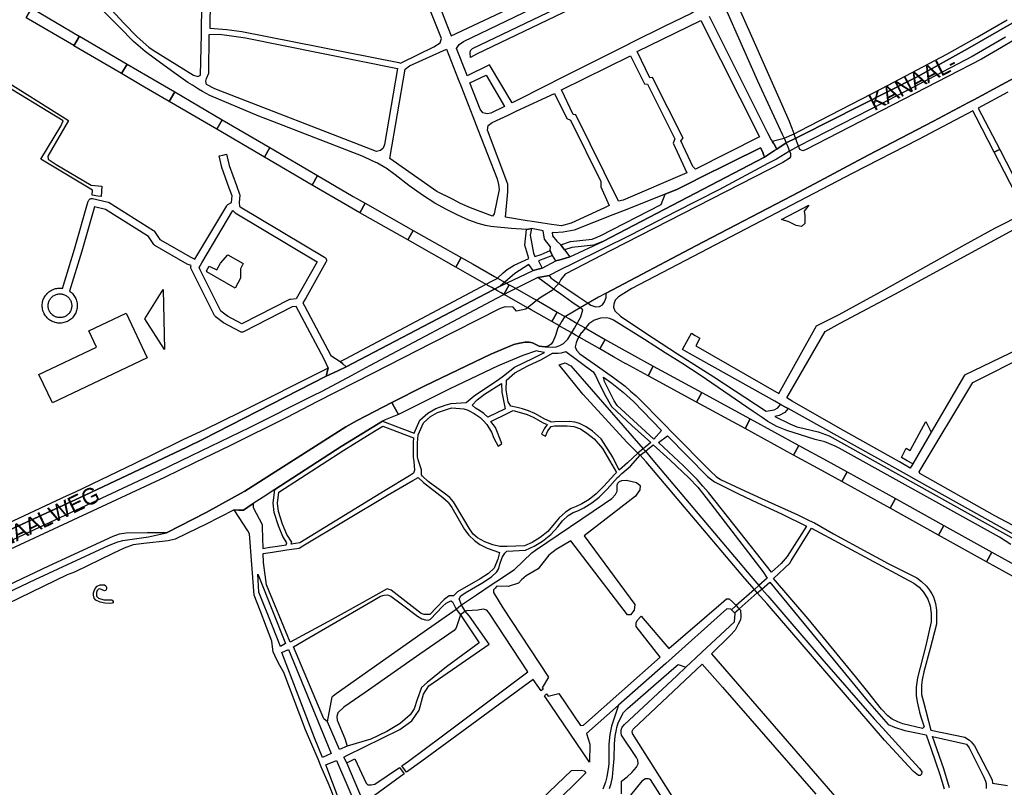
# Model space of a CAD drawing. Header units: metres. Extents: x 89872 to 99175, y 455036 to 468911.
# Tile 58 of 196: x 93734 to 94626, y 461761 to 462456. Entities that reach past the tile are written whole.
import ezdxf
from ezdxf.enums import TextEntityAlignment as Align

# ---------------------------------------------------------------- set-up
doc = ezdxf.new("R2010")
doc.units = ezdxf.units.M
for name, color, linetype in [('Spoorbaandeel', 10, 'Continuous'), ('Straatnamen doorgaand', 7, 'Continuous'), ('Wegdeel doorgaand', 1, 'Continuous')]:
    doc.layers.add(name, color=color, linetype=linetype)
doc.layers.add('Waterdeel', color=7, linetype='Continuous', true_color=0x00aaff)
doc.layers.add('Wegdeel', color=7, linetype='Continuous', true_color=0x9a9a9a)

msp = doc.modelspace()

# ---------------------------------------------------------------- linework, layer by layer
at = {"layer": 'Spoorbaandeel', "color": 7, "lineweight": -3}
for points in [[(93787.84, 462441.32), (93787.99, 462441.23), (93782.94, 462432.6), (93782.79, 462432.69), (93739.79, 462457.85), (93744.84, 462466.48)], [(93849.92, 462405.03), (93874.32, 462390.76), (93869.27, 462382.13), (93844.87, 462396.39), (93826.11, 462407.36), (93831.15, 462416)], [(93960.65, 462340.29), (93955.6, 462331.66), (93912.44, 462356.89), (93917.48, 462365.53)], [(94036.17, 462296.14), (94047.01, 462290.01), (94042.08, 462281.31), (94031.21, 462287.46), (94031.15, 462287.49), (93998.77, 462306.43), (94003.81, 462315.06)], [(94134.03, 462240.74), (94129.1, 462232.03), (94085.59, 462256.67), (94090.52, 462265.37)], [(94180.52, 462214.41), (94199.01, 462203.94), (94200.66, 462203), (94200.67, 462203), (94202.36, 462202.03), (94221.02, 462191.4), (94216.08, 462182.71), (94197.42, 462193.34), (94195.73, 462194.3), (94194.08, 462195.24), (94175.59, 462205.71), (94172.61, 462207.4), (94177.53, 462216.1)], [(94276.89, 462159.59), (94288.16, 462153.17), (94308.05, 462142.36), (94303.28, 462133.57), (94283.34, 462144.41), (94283.25, 462144.46), (94271.94, 462150.9), (94259.52, 462157.97), (94264.47, 462166.66)], [(94395.91, 462094.6), (94391.14, 462085.82), (94347.21, 462109.69), (94351.98, 462118.48)], [(94465.63, 462056.7), (94465.67, 462056.68), (94483.73, 462046.68), (94478.88, 462037.93), (94460.84, 462047.93), (94435.07, 462061.94), (94439.84, 462070.72)], [(94571.19, 461998.2), (94566.35, 461989.46), (94522.61, 462013.69), (94527.46, 462022.44)], [(94658.66, 461949.73), (94653.81, 461940.99), (94610.08, 461965.22), (94614.93, 461973.97)]]:
    msp.add_lwpolyline(points, close=True, dxfattribs=at)
at = {"layer": 'Spoorbaandeel', "color": 255, "lineweight": -3}
for points in [[(93831.15, 462416), (93826.11, 462407.36), (93782.94, 462432.6), (93787.99, 462441.23)], [(93917.48, 462365.53), (93912.44, 462356.89), (93869.27, 462382.13), (93874.32, 462390.76)], [(94003.81, 462315.06), (93998.77, 462306.43), (93955.6, 462331.66), (93960.65, 462340.29)], [(94090.52, 462265.37), (94085.59, 462256.67), (94042.08, 462281.31), (94047.01, 462290.01)], [(94144.72, 462234.68), (94164.16, 462223.68), (94166.71, 462222.23), (94171.82, 462219.34), (94175.14, 462217.46), (94177.53, 462216.1), (94172.61, 462207.4), (94170.21, 462208.76), (94166.89, 462210.64), (94161.78, 462213.53), (94159.23, 462214.97), (94139.79, 462225.98), (94129.1, 462232.03), (94134.03, 462240.74)], [(94225.71, 462188.74), (94227.66, 462187.63), (94231.94, 462185.19), (94239.03, 462181.15), (94242.36, 462179.25), (94245.68, 462177.36), (94264.47, 462166.66), (94259.52, 462157.97), (94240.73, 462168.67), (94237.41, 462170.57), (94234.08, 462172.46), (94226.99, 462176.5), (94222.71, 462178.93), (94220.76, 462180.05), (94216.08, 462182.71), (94221.02, 462191.4)], [(94351.98, 462118.48), (94347.21, 462109.69), (94303.28, 462133.57), (94308.05, 462142.36)], [(94439.84, 462070.72), (94435.07, 462061.94), (94391.14, 462085.82), (94395.91, 462094.6)], [(94527.46, 462022.44), (94522.61, 462013.69), (94478.88, 462037.93), (94483.73, 462046.68)], [(94614.93, 461973.97), (94610.08, 461965.22), (94566.35, 461989.46), (94571.19, 461998.2)]]:
    msp.add_lwpolyline(points, close=True, dxfattribs=at)
at = {"layer": 'Waterdeel', "lineweight": -3}
for p, q in [((94144.25, 462430.11), (94219.26, 462466.08)), ((94240.42, 462469.34), (94147.83, 462425.07)), ((94141.97, 462426.04), (94142.29, 462428.32)), ((94142.29, 462428.32), (94144.25, 462430.11)), ((94142.46, 462421.81), (94141.97, 462426.04)), ((94147.83, 462425.07), (94142.46, 462421.81)), ((94424.05, 462275.13), (94449.01, 462288.29)), ((94449.01, 462288.29), (94444.89, 462282.8)), ((94430.88, 462273.14), (94424.05, 462275.13)), ((94444.89, 462282.8), (94445.37, 462278.7)), ((94445.37, 462278.7), (94445.37, 462271.69)), ((94437.4, 462269.75), (94430.88, 462273.14)), ((94442.47, 462268.79), (94437.4, 462269.75)), ((94445.37, 462271.69), (94442.47, 462268.79)), ((93915.84, 462235.67), (93922.34, 462243.35)), ((93922.34, 462243.35), (93936.23, 462235.37)), ((93902.99, 462228.71), (93905.5, 462233.01)), ((93905.5, 462233.01), (93912.63, 462229.54)), ((93912.63, 462229.54), (93915.84, 462235.67)), ((93936.23, 462235.37), (93933.86, 462230.65)), ((93933.86, 462230.65), (93933.93, 462222.09)), ((93903.41, 462227.71), (93902.99, 462228.71)), ((93929.13, 462212.92), (93903.41, 462227.71)), ((93933.93, 462222.09), (93929.13, 462212.92)), ((93847.19, 462185.4), (93863.74, 462211.82)), ((93863.74, 462211.82), (93864.96, 462157.57)), ((93864.96, 462157.57), (93847.19, 462185.4)), ((94222.72, 462143.7), (94228.18, 462145.39)), ((94244.07, 462117.03), (94222.72, 462143.7)), ((94228.18, 462145.39), (94233.26, 462142.78)), ((94233.26, 462142.78), (94298.84, 462067.58)), ((94284.45, 462073.17), (94244.07, 462117.03)), ((94540.86, 462065.93), (94555.08, 462092.23)), ((94555.08, 462092.23), (94559.87, 462082.57)), ((94559.87, 462082.57), (94543.23, 462054.08)), ((94294.13, 462063.67), (94284.45, 462073.17)), ((94295.2, 462062.56), (94294.13, 462063.67)), ((94296.05, 462061.68), (94295.2, 462062.56)), ((94301.45, 462055.84), (94296.05, 462061.68)), ((94298.84, 462067.58), (94299.83, 462066.65)), ((94299.83, 462066.65), (94300.95, 462065.59)), ((94300.95, 462065.59), (94307.59, 462057.21)), ((94532.94, 462059.61), (94537.04, 462068.06)), ((94537.04, 462068.06), (94540.86, 462065.93)), ((94390.88, 461950.07), (94301.45, 462055.84)), ((94307.59, 462057.21), (94396.37, 461952.15)), ((94538.14, 462056.61), (94532.94, 462059.61)), ((94543.23, 462054.08), (94538.14, 462056.61)), ((94275.24, 462034.71), (94275.75, 462036.59)), ((94275.24, 462029.23), (94275.24, 462034.71)), ((94275.75, 462036.59), (94277.29, 462037.97)), ((94277.29, 462037.97), (94279.52, 462038.99)), ((94279.52, 462038.99), (94283.63, 462039.16)), ((94283.63, 462039.16), (94292.87, 462036.94)), ((94292.87, 462036.94), (94296.13, 462034.37)), ((94296.13, 462034.37), (94295.96, 462030.43)), ((94292.02, 462024.78), (94245.33, 461988.71)), ((94270.44, 462022.55), (94273.7, 462026.15)), ((94273.7, 462026.15), (94275.24, 462029.23)), ((94295.96, 462030.43), (94292.02, 462024.78)), ((94201.18, 461975.88), (94263.77, 462017.93)), ((94263.77, 462017.93), (94270.44, 462022.55)), ((94233.37, 461984.27), (94220.1, 461976.31)), ((94284.5, 461917.37), (94233.37, 461984.27)), ((94245.33, 461988.71), (94291.43, 461926.53)), ((94182.35, 461958.41), (94197.93, 461973.31)), ((94197.93, 461973.31), (94201.18, 461975.88)), ((94213.25, 461971.34), (94203.68, 461958.98)), ((94220.1, 461976.31), (94213.25, 461971.34)), ((94165.37, 461947.06), (94182.35, 461958.41)), ((94203.68, 461958.98), (94192.73, 461952.43)), ((93803.95, 461943.25), (93806.7, 461944.45)), ((93806.7, 461944.45), (93810.66, 461944.39)), ((93810.66, 461944.39), (93811.98, 461943.37)), ((94147.68, 461935.37), (94162.15, 461944.93)), ((94162.15, 461944.93), (94165.37, 461947.06)), ((94185.92, 461946), (94176.36, 461942.92)), ((94188.62, 461948.84), (94185.92, 461946)), ((94192.73, 461952.43), (94188.62, 461948.84)), ((94399.62, 461940.13), (94390.88, 461950.07)), ((94396.37, 461952.15), (94403.64, 461943.68)), ((93800.83, 461937.07), (93801.25, 461939.05)), ((93800.83, 461934.91), (93800.83, 461937.07)), ((93801.25, 461939.05), (93802.27, 461941.09)), ((93802.27, 461941.09), (93803.95, 461943.25)), ((93803.59, 461937.43), (93803.46, 461935.27)), ((93804.07, 461939.41), (93803.59, 461937.43)), ((93805.32, 461940.55), (93804.07, 461939.41)), ((93806.4, 461940.73), (93805.32, 461940.55)), ((93810.66, 461938.99), (93806.4, 461940.73)), ((93811.56, 461939.23), (93810.66, 461938.99)), ((93812.16, 461939.77), (93811.56, 461939.23)), ((93811.98, 461943.37), (93812.4, 461942.17)), ((93812.46, 461940.97), (93812.16, 461939.77)), ((93812.4, 461942.17), (93812.46, 461940.97)), ((94164.71, 461941.53), (94163.25, 461939.83)), ((94163.25, 461939.83), (94163.25, 461937.6)), ((94163.25, 461937.6), (94171.56, 461923.64)), ((94166.16, 461943.25), (94164.71, 461941.53)), ((94176.36, 461942.92), (94166.16, 461943.25)), ((94401.18, 461938.37), (94399.62, 461940.13)), ((94402.28, 461937.11), (94401.18, 461938.37)), ((94411.11, 461927.11), (94402.28, 461937.11)), ((94403.64, 461943.68), (94405.02, 461942.08)), ((94405.02, 461942.08), (94406.29, 461940.6)), ((94406.29, 461940.6), (94411.7, 461934.31)), ((93801.38, 461932.19), (93800.83, 461934.91)), ((93802.87, 461930.59), (93801.38, 461932.19)), ((93806.64, 461928.67), (93802.87, 461930.59)), ((93803.46, 461935.27), (93803.59, 461934.01)), ((93803.59, 461934.01), (93805.2, 461932.27)), ((93805.2, 461932.27), (93810.18, 461930.83)), ((93811.14, 461927.77), (93806.64, 461928.67)), ((93810.18, 461930.83), (93817.56, 461930.95)), ((93815.4, 461927.53), (93811.14, 461927.77)), ((93817.8, 461927.65), (93815.4, 461927.53)), ((93817.56, 461930.95), (93818.1, 461930.35)), ((93818.52, 461928.25), (93817.8, 461927.65)), ((93818.1, 461930.35), (93818.52, 461929.45)), ((93818.52, 461929.45), (93818.52, 461928.25)), ((94134.3, 461926.2), (94147.68, 461935.37)), ((94291.43, 461926.53), (94290.75, 461921.4)), ((94482.07, 461844.68), (94411.11, 461927.11)), ((94411.7, 461934.31), (94460.65, 461877.33)), ((94097.3, 461900.02), (94129.26, 461922.48)), ((94129.26, 461922.48), (94131.92, 461924.46)), ((94131.92, 461924.46), (94134.3, 461926.2)), ((94135.62, 461918.97), (94133.34, 461917.32)), ((94137.63, 461920.43), (94135.62, 461918.97)), ((94138.69, 461920.73), (94137.63, 461920.43)), ((94149.13, 461921.41), (94138.69, 461920.73)), ((94153.93, 461922.27), (94149.13, 461921.41)), ((94157.18, 461921.58), (94153.93, 461922.27)), ((94159.58, 461918.5), (94157.18, 461921.58)), ((94194.34, 461865.75), (94159.58, 461918.5)), ((94171.56, 461923.64), (94213.08, 461860.7)), ((94290.75, 461921.4), (94287.24, 461917.2)), ((94133.34, 461917.32), (94129.27, 461905.48)), ((94287.24, 461917.2), (94284.5, 461917.37)), ((94020.63, 461846.14), (94097.3, 461900.02)), ((94127.56, 461903.09), (94096.35, 461881.52)), ((94129.27, 461905.48), (94127.56, 461903.09)), ((94096.35, 461881.52), (94047.02, 461847.03)), ((94460.65, 461877.33), (94508.3, 461822.93)), ((94116.86, 461807.6), (94194.34, 461865.75)), ((94199.04, 461858.81), (94098.36, 461784.65)), ((94206.35, 461848.31), (94199.04, 461858.81)), ((94213.08, 461860.7), (94207.43, 461851.22)), ((94047.02, 461847.03), (94027.73, 461833.55)), ((94208.29, 461849.96), (94206.35, 461848.31)), ((94207.43, 461851.22), (94208.29, 461849.96)), ((94012.92, 461820.27), (94017.03, 461842.88)), ((94017.03, 461842.88), (94018.01, 461843.77)), ((94018.01, 461843.77), (94020.63, 461846.14)), ((94517.61, 461803.67), (94482.07, 461844.68)), ((94022.25, 461828.58), (94021.23, 461825.16)), ((94027.73, 461833.55), (94022.25, 461828.58)), ((94023.79, 461795.18), (94012.92, 461820.27)), ((94021.23, 461825.16), (94021.4, 461821.73)), ((94021.4, 461821.73), (94028.42, 461805.29)), ((94508.3, 461822.93), (94515.75, 461814.78)), ((94515.75, 461814.78), (94539.04, 461789.29)), ((94028.42, 461805.29), (94030.47, 461798.44)), ((94086.25, 461784.83), (94116.86, 461807.6)), ((94539.25, 461780.29), (94517.61, 461803.67)), ((94030.47, 461798.44), (94023.79, 461795.18)), ((94080.08, 461780.56), (94086.25, 461784.83)), ((94098.36, 461784.65), (94084.29, 461774.77)), ((94539.04, 461789.29), (94549.29, 461778.08)), ((94084.29, 461774.77), (94080.08, 461780.56)), ((94543.68, 461775.51), (94539.25, 461780.29)), ((94548.33, 461771.66), (94543.68, 461775.51)), ((94549.29, 461778.08), (94551.38, 461775.03)), ((94551.38, 461775.03), (94551.05, 461773.1)), ((94549.77, 461771.66), (94548.33, 461771.66)), ((94551.05, 461773.1), (94549.77, 461771.66))]:
    msp.add_line(p, q, dxfattribs=at)
for points in [[(94358.72, 462500), (94402.6, 462400.77), (94424.68, 462352.61), (94426.57, 462348.77), (94427.44, 462346.73), (94428.36, 462344.55), (94429.86, 462341), (94431.51, 462337.1), (94432.48, 462334.91), (94432.48, 462332.09), (94431.17, 462330.35), (94425.31, 462326.87), (94270.16, 462247.54), (94228.23, 462225.81), (94224.32, 462220.81), (94222.38, 462217.35), (94220.26, 462215.08), (94217.57, 462212.2), (94216.28, 462210.81), (94207.83, 462205.65), (94204.55, 462203.64), (94202.44, 462201.99), (94201.95, 462201.6), (94198.2, 462198.65), (94193.93, 462195.3), (94192.38, 462194.08), (94184.12, 462192.34), (94181.08, 462195.82), (94173.69, 462196.25), (94169.13, 462194.51), (94107.2, 462163.22), (94054.15, 462136.06), (94003.17, 462109.99), (93975.85, 462096.06), (93924.35, 462070.2), (93892.24, 462054.78), (93865.04, 462041.73), (93615.48, 461925.67)], [(94645.85, 462444.23), (94623.58, 462430.97), (94605.33, 462420.54), (94574.91, 462404.68), (94446.06, 462338.39), (94443.45, 462337.52), (94440.73, 462338.55), (94439.66, 462341.51), (94438.47, 462344.82), (94438.17, 462345.66), (94437.04, 462348.8), (94436.88, 462349.22), (94436.37, 462350.65), (94435.58, 462352.85), (94434.74, 462355.17), (94433.9, 462357.5), (94432.8, 462360.56), (94431.31, 462363.85), (94398.41, 462438.11), (94370.99, 462500)], [(94635.27, 462403.5), (94623.68, 462397.26), (94598.49, 462383.71), (94593.63, 462381.12), (94561.93, 462364.27), (94502.79, 462333.35), (94440.47, 462300.31), (94346.51, 462251.49), (94265.27, 462208.38), (94258.48, 462204.78), (94249.01, 462199.37), (94245.34, 462197.27), (94241.7, 462195.19), (94228.32, 462187.25), (94227.16, 462186.55), (94225.19, 462183.28), (94222.59, 462178.98), (94221.47, 462177.11), (94219.35, 462170.28), (94217.24, 462165.07), (94215.45, 462162.47), (94212.84, 462160.67), (94210.07, 462159.86), (94204.71, 462160.67), (94198.61, 462163.61), (94195.52, 462164.26), (94191.77, 462164.09), (94186.89, 462163.28), (94181.69, 462162.14), (94160.86, 462153.19), (94100.9, 462124.71), (94071.1, 462109.43), (94039.64, 462093.3), (94029.48, 462087.6), (93937.73, 462029.36), (93934.62, 462027.39), (93928.57, 462024.04), (93902.89, 462009.81), (93866.85, 461991.59), (93849.28, 461991.59), (93830.24, 461991.1), (93823.9, 461990.28), (93818.2, 461988.17), (93759.91, 461961.23), (93679.62, 461923.31)], [(94279.34, 461755.19), (94279.34, 461766.5), (94284.24, 461770.68), (94288.67, 461774.46), (94292.95, 461779.25), (94294.32, 461782.34), (94294.15, 461785.59), (94292.95, 461788.16), (94279.08, 461808.37), (94279.01, 461810.45), (94278.91, 461813), (94279.94, 461815.39), (94281.99, 461817.96), (94329.21, 461862.02), (94337.57, 461869.85), (94346.59, 461878.3), (94351.99, 461883.35), (94381.47, 461910.97), (94382.16, 461918.5), (94381.55, 461919.11), (94380.33, 461920.34), (94378.88, 461921.79), (94378.22, 461922.44), (94374.8, 461922.78), (94319.25, 461873.25), (94276.64, 461835.32), (94247.4, 461809.74), (94250.66, 461799.98), (94250.31, 461783.88), (94209.35, 461843.98), (94211.29, 461845.62), (94212.67, 461843.66), (94222.57, 461845.88), (94241.92, 461817.11), (94244.66, 461817.45), (94314.26, 461878.85), (94292.52, 461906.77), (94292.52, 461909.85), (94293.55, 461912.25), (94297.14, 461916.02), (94322.06, 461886.82), (94369.49, 461927.41), (94374.28, 461931.69), (94376.68, 461931.86), (94379.93, 461929.12), (94383.16, 461925.57), (94384.59, 461924.01), (94385.74, 461922.75), (94386.95, 461921.41), (94387.29, 461915.76), (94386.95, 461912.68), (94385.07, 461908.74), (94382.16, 461903.26), (94377.7, 461898.64), (94360.75, 461881.85), (94497.85, 461723.85)], [(94325.27, 461753.05), (94289.3, 461809.66), (94288.87, 461811.8), (94289.9, 461813.68), (94352.31, 461872.51), (94370.71, 461851.7), (94455.3, 461754.93)], [(94052.82, 461729.84), (94030.22, 461783.11), (94037.58, 461786.7), (94047.85, 461764.78), (94049.39, 461763.41), (94052.3, 461763.41), (94055.56, 461763.92), (94077.97, 461779.11), (94082.19, 461773.3), (94055.29, 461753.56)], [(94180.03, 461724.88), (94233.8, 461776.26), (94242.53, 461776.43), (94245.23, 461776.02), (94246.79, 461774.12), (94237.54, 461764.94), (94199.63, 461728.04)], [(94318.04, 461748.12), (94305.48, 461768.12), (94303.59, 461768.81), (94300.85, 461768.64), (94297.77, 461766.75), (94283.34, 461749.18)]]:
    msp.add_lwpolyline(points, dxfattribs=at)
at = {"layer": 'Wegdeel'}
for p, q in [((93773.34, 462364.59), (93696, 462411.52)), ((93702.8, 462412.18), (93778.2, 462364.96)), ((93778.2, 462364.96), (93759.26, 462332.66)), ((93771.04, 462359.73), (93773.34, 462364.59)), ((93752.95, 462329.99), (93771.04, 462359.73)), ((94350.34, 462312.91), (94405.06, 462340.15)), ((94405.06, 462340.15), (94407.23, 462336.28)), ((93799.69, 462301.7), (93752.95, 462329.99)), ((93759.26, 462332.66), (93759.62, 462329.99)), ((93759.62, 462329.99), (93767.03, 462324.89)), ((94408.9, 462331.62), (94262.28, 462255.34)), ((94407.23, 462336.28), (94407.99, 462334.17)), ((94407.99, 462334.17), (94408.9, 462331.62)), ((93767.03, 462324.89), (93798.6, 462306.19)), ((94342.67, 462309.1), (94350.34, 462312.91)), ((93798.6, 462306.19), (93808.31, 462305.34)), ((93799.57, 462297.33), (93799.69, 462301.7)), ((93808.31, 462305.34), (93807.58, 462295.99)), ((94318.68, 462298.26), (94329.81, 462302.69)), ((94329.81, 462302.69), (94342.67, 462309.1)), ((93804.78, 462296.46), (93799.57, 462297.33)), ((93807.58, 462295.99), (93804.78, 462296.46)), ((94315.14, 462288.82), (94318.68, 462298.26)), ((94260, 462260.4), (94315.14, 462288.82)), ((94191.62, 462252.1), (94192.98, 462266.18)), ((94192.98, 462266.18), (94195.07, 462266.55)), ((94195.07, 462266.55), (94197.67, 462267.01)), ((94197.67, 462267.01), (94196.39, 462260.93)), ((94196.39, 462260.93), (94199.53, 462244.74)), ((94241.36, 462256.26), (94252.51, 462257.5)), ((94252.51, 462257.5), (94260, 462260.4)), ((94195.28, 462239.88), (94191.62, 462252.1)), ((94224.25, 462252.43), (94232.95, 462255.33)), ((94225.8, 462250.23), (94224.25, 462252.43)), ((94227.58, 462247.69), (94225.8, 462250.23)), ((94234.13, 462249.87), (94227.58, 462247.69)), ((94232.95, 462255.33), (94241.36, 462256.26)), ((94253.86, 462252.08), (94234.13, 462249.87)), ((94262.28, 462255.34), (94253.86, 462252.08)), ((94181.83, 462233.75), (94195.28, 462239.88)), ((94199.53, 462244.74), (94200.66, 462241.78)), ((94200.66, 462241.78), (94206.32, 462243.67)), ((94216.62, 462242.57), (94204.02, 462237.92)), ((94206.32, 462243.67), (94214.44, 462247.16)), ((94214.44, 462247.16), (94215.32, 462245.3)), ((94215.32, 462245.3), (94216.62, 462242.57)), ((94172.07, 462226.87), (94175.47, 462229.91)), ((94175.47, 462229.91), (94181.83, 462233.75)), ((94195.14, 462234.35), (94182.62, 462226.2)), ((94199.25, 462229.13), (94195.14, 462234.35)), ((94203.84, 462230.32), (94199.25, 462229.13)), ((94207.26, 462231.21), (94203.84, 462230.32)), ((94204.02, 462237.92), (94207.26, 462231.21)), ((94161.7, 462219.32), (94166.44, 462221.85)), ((94166.44, 462221.85), (94172.07, 462226.87)), ((94182.62, 462226.2), (94169.35, 462214.99)), ((94169.35, 462214.99), (94029.71, 462141.82)), ((94146.87, 462211.46), (94161.7, 462219.32)), ((94029.05, 462148.98), (94146.87, 462211.46)), ((93796.41, 462174.38), (93830.23, 462190.45)), ((93830.23, 462190.45), (93849.45, 462150.01)), ((93803.38, 462159.74), (93796.41, 462174.38)), ((93751.3, 462134.98), (93803.38, 462159.74)), ((93849.45, 462150.01), (93763.56, 462109.18)), ((94011.27, 462139.73), (94013.33, 462140.81)), ((94013.33, 462140.81), (94012.59, 462137.1)), ((94024.27, 462146.53), (94029.05, 462148.98)), ((94026.8, 462144.45), (94024.27, 462146.53)), ((94029.71, 462141.82), (94026.8, 462144.45)), ((93763.56, 462109.18), (93751.3, 462134.98)), ((94011.68, 462133.23), (93900.1, 462076.18)), ((93933.71, 462100.66), (94011.27, 462139.73)), ((94012.59, 462137.1), (94011.68, 462133.23)), ((93902.22, 462085.5), (93933.71, 462100.66)), ((93881.98, 462075.94), (93902.22, 462085.5)), ((93838.42, 462054.44), (93876.49, 462073.23)), ((93876.49, 462073.23), (93881.98, 462075.94)), ((93900.1, 462076.18), (93885.26, 462069.18)), ((93885.26, 462069.18), (93787.96, 462023.23)), ((93783.79, 462028.2), (93838.42, 462054.44)), ((93687.57, 461983.46), (93776.76, 462025.23)), ((93776.76, 462025.23), (93783.79, 462028.2)), ((93787.96, 462023.23), (93689.93, 461978.24))]:
    msp.add_line(p, q, dxfattribs=at)
for points in [[(94139.36, 462405.37), (94138.35, 462407.97), (94129.74, 462430.05), (94131.96, 462433.75), (94135.98, 462436.29), (94268.18, 462500), (94319.93, 462524.75), (94325.57, 462513.67), (94331.28, 462500), (94336.25, 462488.1), (94346.7, 462466.77), (94346.28, 462464.23), (94342.47, 462461.69), (94317.93, 462450.05), (94289.28, 462435.71), (94282.9, 462432.52), (94220.54, 462401.31), (94214.23, 462398.15), (94180, 462381.02), (94159.45, 462415.34)], [(94346.39, 462320.85), (94343.85, 462323.18), (94332.85, 462346.46), (94334.96, 462348.79), (94307.25, 462403.81), (94304.92, 462403.39), (94293.5, 462427.3), (94351.04, 462455.45), (94404.14, 462350.06)], [(94057.06, 462336.73), (93910.76, 462393.49), (93903.05, 462397.35), (93902.64, 462400.6), (93903.25, 462402.84), (93905.28, 462407.71), (93905.48, 462442.85), (93914.52, 462442.95), (93921.43, 462442.14), (93938.58, 462439.6), (94076.35, 462411.88), (94064.57, 462343.02), (94063.15, 462339.77), (94060.71, 462337.74)], [(94162.45, 462278.23), (94142.5, 462285.92), (94133.4, 462289.84), (94126.07, 462293.77), (94111.78, 462300.72), (94069.15, 462330.33), (94083.05, 462411.27), (94087.12, 462414.31), (94120.62, 462429.34), (94131.22, 462402.37), (94133.89, 462395.55), (94144.57, 462368.37), (94149.14, 462356.74), (94166.51, 462311.95), (94167.73, 462306.87), (94168.33, 462302.4), (94163.87, 462280.47)], [(94338.45, 462317.57), (94280.7, 462292.6), (94276.46, 462291.97), (94237.75, 462370.05), (94235.42, 462370.27), (94224.84, 462392.7), (94287.47, 462423.38), (94299.95, 462397.99), (94302.91, 462397.78), (94327.45, 462348.26), (94326.18, 462344.24)], [(94157.46, 462370.8), (94153.44, 462371.85), (94151.11, 462375.24), (94141.87, 462398.95), (94156.5, 462405.88), (94173.26, 462377.65), (94160.84, 462371.43)], [(94224.72, 462269.49), (94215.91, 462270.82), (94208.04, 462272.02), (94198.32, 462273.51), (94193.71, 462273.98), (94173.96, 462277.26), (94176.29, 462300.32), (94176.29, 462307.1), (94157.88, 462356.19), (94158.52, 462360.43), (94161.9, 462362.97), (94176.53, 462369.79), (94184.44, 462373.48), (94218.6, 462389.42), (94229.6, 462366.56), (94232.99, 462365.08), (94260.49, 462309.64), (94260.49, 462304.77), (94267.9, 462288.05), (94263.88, 462285.72), (94233.64, 462272.04)], [(93779.07, 462210.35), (93779.93, 462209.72), (93780.78, 462209.01), (93781.58, 462208.24), (93782.32, 462207.42), (93783, 462206.55), (93783.62, 462205.63), (93784.18, 462204.67), (93784.66, 462203.67), (93785.08, 462202.65), (93785.42, 462201.59), (93785.69, 462200.52), (93785.88, 462199.43), (93786, 462198.33), (93786.03, 462197.22), (93786, 462196.11), (93785.88, 462195.01), (93785.69, 462193.92), (93785.42, 462192.84), (93785.08, 462191.79), (93784.66, 462190.76), (93784.18, 462189.77), (93783.62, 462188.81), (93783, 462187.89), (93782.32, 462187.02), (93781.58, 462186.19), (93780.78, 462185.42), (93779.93, 462184.71), (93779.04, 462184.06), (93778.1, 462183.47), (93777.12, 462182.95), (93776.11, 462182.5), (93775.07, 462182.12), (93774, 462181.82), (93772.92, 462181.59), (93771.82, 462181.43), (93770.72, 462181.36), (93769.61, 462181.36), (93768.51, 462181.43), (93767.41, 462181.59), (93766.15, 462181.87), (93765.26, 462182.12), (93764.22, 462182.5), (93763.21, 462182.95), (93762.23, 462183.47), (93761.29, 462184.06), (93760.39, 462184.71), (93759.55, 462185.42), (93758.75, 462186.19), (93758.01, 462187.02), (93757.33, 462187.89), (93756.71, 462188.81), (93756.15, 462189.77), (93755.67, 462190.76), (93755.25, 462191.79), (93754.91, 462192.84), (93754.64, 462193.92), (93754.44, 462195.14), (93754.33, 462196.11), (93754.29, 462197.22), (93754.33, 462198.33), (93754.45, 462199.43), (93754.64, 462200.52), (93754.91, 462201.59), (93755.25, 462202.65), (93755.67, 462203.67), (93756.15, 462204.67), (93756.71, 462205.63), (93757.33, 462206.55), (93758.01, 462207.42), (93758.75, 462208.24), (93759.55, 462209.01), (93760.39, 462209.72), (93761.29, 462210.37), (93762.23, 462210.96), (93763.21, 462211.48), (93764.22, 462211.93), (93765.26, 462212.31), (93766.32, 462212.62), (93767.41, 462212.85), (93768.51, 462213), (93769.61, 462213.08), (93770.72, 462213.08), (93771.82, 462213), (93772.74, 462212.87), (93783.51, 462248.49), (93795.93, 462291.81), (93796.08, 462292.21), (93796.39, 462292.75), (93796.71, 462293.16), (93797.05, 462293.47), (93797.57, 462293.82), (93798.03, 462294.04), (93798.64, 462294.2), (93799.15, 462294.26), (93799.8, 462294.22), (93814.11, 462291), (93814.8, 462290.71), (93855.17, 462265.26), (93855.66, 462264.83), (93855.97, 462264.44), (93860.78, 462257.17), (93888.96, 462241.09), (93892.67, 462239.18), (93921.48, 462287.74), (93921.8, 462288.13), (93922.13, 462288.45), (93922.58, 462288.76), (93925.76, 462290.56), (93926.32, 462296.59), (93923.63, 462303.53), (93916.95, 462322.29), (93914.54, 462332.73), (93917.96, 462333.52), (93921.37, 462334.3), (93923.67, 462324.27), (93930.19, 462305.97), (93933.18, 462298.28), (93933.33, 462297.7), (93933.38, 462296.99), (93933.13, 462294.23), (93932.76, 462290.38), (93932.9, 462287.3), (93933.33, 462286.86), (93933.7, 462286.64), (94010.17, 462241.18), (94010.52, 462240.93), (94010.97, 462240.49), (94011.36, 462239.92), (94011.58, 462239.46), (94011.71, 462239.02), (94011.79, 462238.57), (94011.8, 462238.11), (94011.74, 462237.6), (94011.58, 462236.99), (94011.4, 462236.59), (93993.01, 462204.14), (93990.56, 462199.81), (93992.04, 462197.02), (94015.87, 462152.07), (94024.27, 462146.53), (94026.8, 462144.45), (94029.71, 462141.82), (94022.08, 462138.19), (94011.68, 462133.23), (94012.59, 462137.1), (94013.33, 462140.81), (94009.69, 462148.79), (93984.47, 462196.35), (93980.74, 462196.02), (93936.62, 462173.44), (93936.01, 462173.24), (93935.5, 462173.16), (93934.87, 462173.16), (93934.42, 462173.24), (93933.8, 462173.45), (93918.43, 462181.79), (93911.01, 462187.4), (93910.56, 462187.85), (93910.27, 462188.27), (93889.18, 462230.44), (93888.95, 462231.21), (93888.89, 462231.72), (93888.9, 462232.17), (93889.03, 462232.79), (93889.29, 462233.45), (93885.72, 462234.89), (93856.43, 462251.6), (93855.93, 462251.99), (93855.51, 462252.47), (93850.6, 462259.88), (93811.72, 462284.38), (93801.72, 462286.63), (93790.22, 462246.5)], [(93935.26, 462180.6), (93922.2, 462187.69), (93916.03, 462192.36), (93897.32, 462229.78), (93896.37, 462231.69), (93898.91, 462235.98), (93926.88, 462283.4), (93928.78, 462281.53), (93929.17, 462281.21), (94003.57, 462236.97), (93984.54, 462203.38), (93979.16, 462202.89), (93978.35, 462202.64)], [(94540.9, 462050.09), (94531.02, 462055.66), (94477.7, 462085.74), (94433.94, 462110.77), (94428.96, 462113.62), (94463.91, 462173.73), (94477.4, 462181.21), (94527, 462207.6), (94634.77, 462266.21), (94642.16, 462268.32), (94647.43, 462269.37), (94649.97, 462268.1), (94652.35, 462266.91), (94661.16, 462257.3), (94706.97, 462201.29), (94712.56, 462195.12), (94647.06, 462161.73), (94590.08, 462134.31), (94559.87, 462082.57), (94543.23, 462054.08)], [(93770.85, 462207.83), (93771.44, 462207.79), (93772.19, 462207.69), (93772.92, 462207.53), (93773.64, 462207.32), (93774.34, 462207.07), (93775.03, 462206.76), (93775.69, 462206.41), (93776.32, 462206.01), (93776.93, 462205.57), (93777.49, 462205.1), (93778.04, 462204.57), (93778.55, 462204.01), (93779.01, 462203.42), (93779.43, 462202.8), (93779.8, 462202.15), (93780.13, 462201.48), (93780.41, 462200.78), (93780.64, 462200.07), (93780.82, 462199.34), (93780.95, 462198.61), (93781.03, 462197.86), (93781.06, 462197.11), (93781.03, 462196.36), (93780.95, 462195.62), (93780.82, 462194.88), (93780.64, 462194.15), (93780.41, 462193.44), (93780.13, 462192.75), (93779.8, 462192.07), (93779.43, 462191.42), (93779.01, 462190.8), (93778.55, 462190.21), (93778.04, 462189.66), (93777.51, 462189.14), (93776.93, 462188.65), (93776.32, 462188.21), (93775.69, 462187.82), (93775.03, 462187.46), (93774.34, 462187.16), (93773.64, 462186.9), (93772.92, 462186.7), (93772.19, 462186.54), (93771.44, 462186.44), (93770.7, 462186.38), (93769.95, 462186.38), (93769.2, 462186.44), (93768.46, 462186.54), (93767.59, 462186.74), (93767, 462186.9), (93766.3, 462187.16), (93765.62, 462187.46), (93764.95, 462187.82), (93764.32, 462188.21), (93763.71, 462188.65), (93763.14, 462189.14), (93762.6, 462189.66), (93762.1, 462190.21), (93761.64, 462190.8), (93761.22, 462191.42), (93760.84, 462192.07), (93760.51, 462192.75), (93760.23, 462193.44), (93760, 462194.15), (93759.82, 462194.88), (93759.69, 462195.62), (93759.61, 462196.36), (93759.59, 462197.11), (93759.61, 462197.86), (93759.69, 462198.61), (93759.82, 462199.34), (93760, 462200.07), (93760.23, 462200.78), (93760.51, 462201.48), (93760.84, 462202.15), (93761.22, 462202.8), (93761.64, 462203.42), (93762.1, 462204.01), (93762.6, 462204.57), (93763.14, 462205.09), (93763.71, 462205.57), (93764.32, 462206.01), (93764.95, 462206.41), (93765.62, 462206.76), (93766.3, 462207.07), (93767, 462207.32), (93767.72, 462207.53), (93768.46, 462207.69), (93769.2, 462207.79), (93769.93, 462207.84)], [(94638.58, 461995.65), (94617.52, 462006.87), (94549.68, 462045.14), (94548.96, 462046.58), (94597.52, 462127.66), (94647.45, 462152.72), (94718.39, 462188.66), (94723.5, 462180.97), (94759.45, 462126.87), (94767.56, 462116.21), (94765.18, 462112.68), (94692.67, 462075.84), (94682.86, 462068.77), (94642.26, 461997.02)], [(94218.76, 462091.96), (94215.49, 462091.84), (94214.71, 462092.17), (94209.77, 462094.27), (94200.76, 462099.47), (94195.03, 462101.9), (94189.49, 462103.63), (94184.54, 462104.85), (94178.91, 462106.23), (94176.65, 462110.22), (94174.73, 462120.96), (94175.11, 462129.85), (94182.6, 462136.32), (94194.41, 462142.62), (94206.61, 462148.53), (94216.82, 462154.16), (94218.43, 462154.07), (94221.67, 462154.07), (94224.72, 462154.55), (94228.67, 462155.66), (94253.56, 462137.23), (94255.52, 462134.09), (94257.51, 462129.97), (94263.75, 462117.03), (94270.02, 462105.86), (94288.44, 462088.8), (94305.92, 462073.35), (94298.84, 462067.58), (94294.13, 462063.67), (94284.57, 462054.78), (94277.24, 462048.36), (94271.37, 462059.88), (94260.79, 462076.71), (94253.04, 462083.43), (94247.31, 462087.59), (94241.24, 462090.54), (94240.26, 462090.81), (94236.91, 462091.75), (94231.88, 462092.45)], [(94262.9, 462132.57), (94270.55, 462126.92), (94281.12, 462118.53), (94290.05, 462110.51), (94315.38, 462084.27), (94308.58, 462076.33), (94275.29, 462106.87), (94272.55, 462110.88), (94263.81, 462128.56)], [(94158.08, 462096.38), (94154.39, 462099.59), (94150.54, 462102.32), (94146.8, 462104.47), (94144.02, 462107.18), (94148.35, 462111.9), (94155.04, 462117.02), (94170.39, 462126.62), (94170.79, 462118.99), (94173.79, 462103.68)], [(94175.49, 461978.98), (94169.01, 461979.06), (94162.69, 461980.6), (94155.41, 461983.47), (94148.71, 461986.92), (94144.87, 461990.37), (94141.04, 461995.74), (94136.25, 462003.98), (94126.86, 462019.51), (94123.6, 462023.34), (94118.43, 462027.55), (94103.96, 462038), (94098.98, 462042.79), (94098.03, 462044.06), (94098.01, 462048.55), (94094.94, 462057.54), (94094.36, 462060.44), (94094.36, 462073.07), (94094.7, 462076.5), (94095.08, 462080.19), (94099.86, 462091.02), (94106.14, 462096.71), (94112.49, 462100.43), (94121.42, 462103.51), (94125.58, 462104.59), (94136.34, 462103.9), (94139.32, 462102.88), (94141.21, 462101.88), (94145.83, 462099.43), (94151.2, 462095.98), (94154.22, 462092.76), (94157.14, 462089.65), (94161.35, 462082.56), (94163.4, 462077.19), (94167.4, 462069.97), (94169.55, 462071.42), (94170.81, 462072.28), (94164.88, 462086.96), (94160.68, 462092.43), (94176.07, 462099.82), (94180.91, 462102.15), (94188.55, 462100.27), (94193.83, 462098.62), (94199.2, 462096.34), (94208.21, 462091.14), (94211.8, 462089.62), (94209.07, 462085.73), (94206.82, 462080.82), (94208.61, 462079.98), (94210.44, 462079.13), (94212.56, 462083.73), (94215.4, 462087.78), (94218.55, 462088.41), (94229.85, 462088.41), (94235.99, 462087.64), (94241.93, 462085.53), (94247.87, 462081.89), (94254.57, 462076.71), (94262.01, 462067.77), (94274.6, 462046.04), (94272.73, 462044.4), (94263.17, 462033.78), (94256.4, 462026.7), (94250.04, 462021.81), (94243.29, 462017.63), (94238.02, 462015.19), (94233.58, 462013.64), (94228.34, 462010.35), (94222.74, 462004.97), (94218.34, 461999.6), (94212.31, 461992.82), (94205.47, 461987.23), (94198.16, 461982.87), (94191.17, 461979.7)], [(93979.76, 461981.19), (93980.35, 461983.16), (93975.99, 461990.05), (93972.07, 461999.33), (93968.47, 462010.84), (93967.46, 462018.24), (93968.83, 462028.36), (94027.44, 462066.28), (94036.27, 462071.68), (94055.46, 462083.41), (94063.07, 462088.07), (94090.79, 462077.54), (94090.36, 462073.27), (94090.36, 462060.04), (94091.12, 462056.21), (94091.71, 462048.16), (94090.7, 462045.51), (94086.96, 462043.22), (94065.04, 462029.77), (93987.78, 461982.36)], [(94415.05, 461955.95), (94382.07, 461997.58), (94357.92, 462028.04), (94352.99, 462033.86), (94347.9, 462039.88), (94335.33, 462052.28), (94312.73, 462073.24), (94320.75, 462079.25), (94357.01, 462042.43), (94359.74, 462040.41), (94363.39, 462037.7), (94385.16, 462026.85), (94402.56, 462018.72), (94424.16, 462008.62), (94446.93, 461997.51), (94429.44, 461969.98), (94423.98, 461963.6)], [(94168.73, 461973.79), (94167.29, 461967.76), (94163.76, 461959.58), (94158.67, 461954.64), (94151.09, 461949.95), (94130.55, 461938.07), (94126.94, 461934.3), (94123.09, 461934.3), (94118.44, 461931.25), (94111.42, 461923.8), (94105.45, 461917.45), (94100.47, 461917.45), (94097.58, 461918.58), (94070.39, 461939.68), (94066.86, 461940.8), (94041.61, 461926.67), (94016.97, 461912.88), (93994.11, 461900.55), (93979.02, 461892.42), (93957.37, 461944.41), (93954.8, 461964.63), (93954.64, 461972.82), (93962.99, 461974.05), (93975.83, 461975.95), (93980.42, 461976.63), (93987.21, 461977.63), (93990.52, 461979.61), (94067.28, 462025.57), (94090.23, 462039), (94094.94, 462041.74), (94099.91, 462037.09), (94117.32, 462023.37), (94122.13, 462019.19), (94122.46, 462018.74), (94125.5, 462014.54), (94137.05, 461994.48), (94140.74, 461989.51), (94145.96, 461984.45), (94150.93, 461980.92), (94157.35, 461977.55)], [(94552.1, 461814.27), (94534.22, 461818.52), (94529.57, 461820.28), (94524.59, 461822.69), (94520.42, 461825.74), (94514.81, 461831.84), (94502.37, 461847.48), (94491.12, 461861.25), (94448.32, 461913.57), (94417.02, 461950.03), (94431.62, 461964.15), (94432.91, 461966.21), (94451.51, 461995.76), (94535.74, 461950.35), (94544.08, 461946.02), (94548.9, 461942.33), (94552.91, 461937.67), (94556.76, 461931.41), (94558.84, 461925.31), (94559.8, 461918.58), (94559.8, 461910.87), (94554.99, 461889.37), (94547.53, 461860.24), (94546.09, 461851.74), (94546.17, 461844.27), (94547.13, 461838.5), (94549.22, 461829.19), (94550.54, 461824.92), (94553.39, 461815.71)], [(93970.2, 461888.57), (93962.93, 461906.96), (93950.71, 461937.91), (93949.69, 461954.08), (93950.71, 461952.08), (93974.85, 461891.29)], [(94129.26, 461922.48), (94133.34, 461917.32), (94150.24, 461891.92), (94120.64, 461870.28), (94103.07, 461855.9), (94098.02, 461851.29), (94093.96, 461840.64), (94091.33, 461831.97), (94087.71, 461826.59), (94078.7, 461818.79), (94066.52, 461811.55), (94052.14, 461804.74), (94030.47, 461798.44), (94023.79, 461795.18), (94012.92, 461820.27), (94009.41, 461822.91), (93981.93, 461888.22), (93995.84, 461896.3), (94054.32, 461930.28), (94060.74, 461934.27), (94064.21, 461934.96), (94067.15, 461935.31), (94070.27, 461934.27), (94079.67, 461927.16), (94094.46, 461915.97), (94098.28, 461913.71), (94101.57, 461912.67), (94104.35, 461912.5), (94106.26, 461913.19), (94117.01, 461924.64), (94120.47, 461927.93), (94124.46, 461929.84), (94125.98, 461928.91)], [(94008.29, 461788.14), (94001, 461806), (93971.53, 461883.01), (93977.34, 461885.7), (94016.26, 461791.76)], [(94096.72, 461616.08), (94087.7, 461632.39), (94032.82, 461726.65), (94029.44, 461733.33), (94011.15, 461781.29), (94021.03, 461785.45), (94040.62, 461739.66), (94046.26, 461727.61), (94083.28, 461660.92), (94090.04, 461650.86), (94105.04, 461619.03)]]:
    msp.add_lwpolyline(points, close=True, dxfattribs=at)
for points in [[(93813.54, 462468.98), (93828.13, 462453.11), (93840.35, 462440.58), (93850.89, 462431.37), (93854.73, 462428.43), (93891.27, 462406.01), (93895.33, 462404.79), (93897.76, 462406.01), (93898.52, 462442.99), (93898.63, 462448.76), (93899.64, 462498.37)], [(93906.85, 462498.77), (93906.04, 462448.61), (93921.47, 462447.39), (93935.27, 462445.36), (94077.41, 462417.25), (94079.02, 462416.93), (94080.07, 462417.44), (94109.27, 462431.55), (94114.75, 462435.21), (94115.97, 462439.07), (94094.75, 462493.19)], [(94104.04, 462495.12), (94124.77, 462441.58), (94245.74, 462498.57)], [(94358.57, 462459.22), (94411.53, 462353.77), (94414.75, 462347.35), (94415.62, 462346.21), (94416.15, 462345.51), (94417.39, 462343.89), (94417.7, 462343.48), (94420.08, 462339.05), (94417.9, 462337.59), (94408.9, 462331.62), (94407.99, 462334.17), (94407.23, 462336.28), (94405.06, 462340.15), (94350.34, 462312.91), (94342.67, 462309.1), (94329.81, 462302.69), (94318.68, 462298.26), (94280.08, 462282.89), (94271.34, 462279.41), (94236.21, 462265.42), (94226.38, 462263.85), (94217.66, 462263.25), (94216.39, 462263.49), (94216.82, 462260.57), (94220.52, 462255.74), (94224.25, 462252.43), (94225.8, 462250.23), (94227.58, 462247.69), (94232.46, 462241.31), (94224.55, 462239.12), (94219.58, 462237.73), (94216.62, 462242.57), (94215.32, 462245.3), (94214.44, 462247.16), (94214.82, 462250.45), (94209.46, 462257.46), (94208.33, 462265.03), (94197.67, 462267.01), (94195.07, 462266.55), (94192.98, 462266.18), (94179.23, 462267.14), (94173.14, 462267.66), (94163.46, 462268.48), (94160.93, 462268.9), (94155.95, 462269.7), (94149.45, 462271.53), (94140.93, 462274.58), (94130.77, 462279.04), (94120.62, 462284.33), (94110.16, 462290.11), (94099, 462297.22), (94086.61, 462306.16), (94074.23, 462315.71), (94066.1, 462321.6), (94064.62, 462322.45), (94057.98, 462326.27), (94053.25, 462328.45), (94045.19, 462332.16), (93963.13, 462363.93), (93950.47, 462368.82), (93906.1, 462387.6), (93899.62, 462391.24), (93895.95, 462393.29), (93890.33, 462396.8), (93886.21, 462399.38), (93871.38, 462409.74), (93856.9, 462420.44), (93847.45, 462427.41), (93837.05, 462436.46), (93824.4, 462449.43), (93810.46, 462463.39)], [(94635.41, 462454.12), (94592.74, 462429.79), (94547.13, 462404.39), (94442.74, 462351.68), (94437.04, 462348.8), (94428.36, 462344.55), (94420.08, 462339.05), (94417.7, 462343.48), (94417.39, 462343.89), (94416.15, 462345.51), (94415.62, 462346.21), (94426.57, 462348.77), (94435.58, 462352.85), (94440.74, 462355.52), (94515.13, 462393.96), (94574.16, 462425.09), (94601.6, 462440.38), (94628.58, 462456.04)], [(94026.42, 461732.6), (94014.44, 461762.91), (94007.19, 461779.71), (94004.24, 461786.53), (93992.74, 461813.16), (93973.14, 461864.97), (93968.4, 461873.46), (93965.03, 461880.43), (93963.45, 461883.71), (93963.18, 461885.78), (93962.23, 461893.3), (93957.43, 461906.01), (93951.66, 461921.27), (93946.48, 461935.16), (93942.01, 461990.45), (93940.65, 461993.35), (93928.27, 462012.19), (93932.12, 462012.09), (93936.67, 462011.97), (93940.68, 462014.73), (93945.41, 462017.99), (93945.57, 462014.46), (93953.52, 461998.97), (93953.59, 461996.54), (93954.16, 461977.31), (93960.67, 461978.39), (93965.31, 461979.16), (93971.41, 461979.96), (93975.4, 461980.54), (93976, 461982.56), (93972.43, 461988.19), (93968.31, 461997.96), (93964.55, 462009.97), (93963.43, 462018.23), (93965.11, 462030.72), (94025.31, 462069.66), (94062.66, 462092.51), (94091.33, 462081.61), (94096.54, 462093.41), (94103.76, 462099.95), (94110.81, 462104.08), (94120.27, 462107.34), (94124.91, 462108.55), (94138.31, 462109.64), (94145.59, 462115.45), (94167.84, 462130.41), (94172.16, 462133.68), (94182.21, 462141.44), (94199.14, 462149.71), (94209.31, 462154.92), (94204.3, 462155.73), (94202.26, 462156.32), (94189.84, 462152.16), (94167.31, 462142.76), (94123.59, 462121.82), (94077.15, 462098.68), (94073.3, 462105.52), (94071.1, 462109.43), (94100.9, 462124.71), (94160.86, 462153.19), (94181.69, 462162.14), (94186.89, 462163.28), (94191.77, 462164.09), (94195.52, 462164.26), (94198.61, 462163.61), (94204.71, 462160.67), (94210.07, 462159.86), (94216.26, 462159.6), (94219.97, 462160.01), (94223.47, 462161.24), (94225.39, 462162.21), (94226.76, 462162.89), (94230.65, 462166.78), (94236.55, 462176.81), (94242.41, 462186.99), (94244.27, 462193.38), (94241.7, 462195.19), (94234.31, 462200.4), (94224.13, 462207.57), (94217.57, 462212.2), (94213.58, 462215.01), (94203.51, 462222.75), (94208.68, 462223.66), (94213.58, 462224.53), (94215.23, 462222.43), (94218.52, 462219.96), (94222.38, 462217.35), (94229.61, 462212.47), (94239.86, 462205.55), (94249.01, 462199.37), (94251.48, 462197.71), (94255.8, 462196.27), (94259.3, 462196.47), (94261.98, 462197.91), (94263.83, 462200.8), (94265.27, 462204.51), (94265.27, 462208.38), (94346.51, 462251.49), (94440.47, 462300.31), (94502.79, 462333.35), (94561.93, 462364.27), (94593.63, 462381.12), (94598.49, 462383.71), (94623.68, 462397.26), (94635.27, 462403.5)], [(94629.34, 462390.59), (94602.51, 462376.17), (94605.46, 462370.45), (94621.94, 462338.54), (94619.96, 462337.56), (94617, 462336.09), (94600.59, 462367.87), (94597.65, 462373.56), (94548.29, 462347.75), (94488.32, 462316.99), (94288.5, 462212.83), (94276.46, 462205.17), (94274.27, 462203.1), (94273.37, 462202.24), (94272.23, 462198.5), (94271.9, 462195.73), (94273.21, 462192.64), (94278.41, 462187.6), (94300.41, 462172.88), (94330, 462153.58), (94363.03, 462132.75), (94410.44, 462101.68), (94417.45, 462102.84), (94421, 462104.81), (94423.29, 462107.84), (94427.83, 462105.3), (94430.2, 462103.98), (94427.3, 462100.48), (94422.18, 462097.73), (94418.02, 462096.97), (94431.71, 462090.19), (94438.01, 462087.58), (94444.75, 462085.84), (94457.35, 462083.02), (94467.26, 462079.22), (94640.31, 461983.04)], [(94645.3, 462281.28), (94617, 462336.09), (94619.96, 462337.56), (94621.94, 462338.54), (94651.3, 462281.68)], [(94634.81, 461989.99), (94546.43, 462039.3), (94537.62, 462044.2), (94430.2, 462103.98), (94427.83, 462105.3), (94423.29, 462107.84), (94418.1, 462110.74), (94340.85, 462153.96), (94334.38, 462157.58), (94336.53, 462161.37), (94342.65, 462172.15), (94346.02, 462170.2), (94350.13, 462167.82), (94346.58, 462160.73), (94421.88, 462117.67), (94456.04, 462178.85), (94476.52, 462189.15), (94517.25, 462211.47), (94590.08, 462252.21), (94617.55, 462267.26), (94644.27, 462280.97)], [(94632.02, 461980.99), (94621.74, 461987.54), (94514.4, 462047.06), (94476.6, 462068.02), (94472.85, 462069.83), (94463.5, 462073.8), (94454.85, 462076.14), (94441.3, 462080.12), (94429.02, 462084.09), (94419.91, 462087.83), (94414.58, 462090.81), (94411.96, 462092.28), (94406.56, 462095.91), (94398.41, 462101.39), (94350.61, 462134.36), (94334.71, 462144.64), (94318.82, 462154.46), (94300.12, 462166.62), (94271.96, 462183.92), (94268.68, 462185.55), (94265.18, 462186.26), (94260.27, 462186.02), (94253.96, 462183.68), (94253.28, 462183.23), (94249.75, 462180.88), (94243.21, 462173.02), (94242.74, 462172.46), (94239.47, 462166.85), (94238.01, 462163.52), (94237.37, 462160.07), (94238.54, 462156.8), (94241.34, 462153.53), (94257.47, 462142.3), (94271.96, 462132.25), (94282.48, 462124.3), (94287.45, 462119.9), (94292.53, 462115.42), (94319.39, 462088.24), (94324.55, 462083.02), (94360.19, 462047.16), (94365.1, 462042.48), (94369.07, 462039.67), (94391.51, 462029.15), (94405.95, 462022.63), (94439.07, 462007.65), (94449.42, 462002.72), (94454.18, 462000.41), (94471.33, 461990.58), (94502.45, 461973.73), (94521, 461963.7), (94546.71, 461950.6), (94551.15, 461947.56), (94555.63, 461943.13), (94558.2, 461939.5), (94560.43, 461936.14), (94562.02, 461933.54), (94563.65, 461927.46), (94564.59, 461921.61), (94564.59, 461908.76), (94558.98, 461886.78), (94553.25, 461865.51), (94551.62, 461858.26), (94551.15, 461853.58), (94551.15, 461845.17), (94552.78, 461838.39), (94559.56, 461812.91), (94590.41, 461806.36), (94594.62, 461803.79), (94595.94, 461802.26), (94599.06, 461798.64), (94610.63, 461776.67), (94615.07, 461767.78), (94615.3, 461764.85), (94629.01, 461762.76)], [(94052.82, 461729.84), (94030.22, 461783.11), (94027.61, 461788.39), (94030.39, 461790), (94078.26, 461813.28), (94089.33, 461821.19), (94095.74, 461830.8), (94099.82, 461845.51), (94104.49, 461852.86), (94159.28, 461890.78), (94141.43, 461915.98), (94137.63, 461920.43), (94134.3, 461926.2), (94131.97, 461931.62), (94133.65, 461934.53), (94137.55, 461937.21), (94152.64, 461946.06), (94161.42, 461951.53), (94166.34, 461956.12), (94167.9, 461959.24), (94168.94, 461963.06), (94171.19, 461969.3), (94173.45, 461972.94), (94175.44, 461974.76), (94192.15, 461975.76), (94200.01, 461979.32), (94207.77, 461983.94), (94215.08, 461989.92), (94221.38, 461997), (94225.68, 462002.25), (94230.82, 462007.18), (94235.33, 462010.01), (94239.52, 462011.48), (94245.19, 462014.1), (94252.32, 462018.51), (94259.08, 462023.71), (94266.1, 462031.06), (94275.54, 462041.55), (94277.01, 462042.84), (94279.65, 462045.16), (94287.39, 462051.94), (94296.05, 462061.68), (94300.95, 462065.59), (94308, 462071.17), (94323.23, 462057.44), (94340.09, 462041.36), (94348.42, 462032.93), (94360.18, 462017.84), (94407.31, 461956.47), (94411.13, 461950.31), (94403.64, 461943.68), (94399.62, 461940.13), (94383.16, 461925.57), (94378.88, 461921.79), (94378.22, 461922.44), (94374.8, 461922.78), (94319.25, 461873.25), (94276.64, 461835.32), (94270.24, 461816.32), (94268.78, 461808.99), (94267.77, 461800.11), (94267.77, 461782.71), (94267.36, 461779.94), (94265.94, 461770.45), (94264.66, 461765.68), (94262.28, 461759.46)], [(94268.41, 461759.92), (94269.88, 461764.49), (94270.98, 461770.17), (94271.77, 461777.54), (94272.44, 461787.2), (94272.9, 461800.48), (94273.45, 461807.43), (94274.55, 461813.48), (94275.06, 461815.31), (94276.19, 461819.34), (94281.14, 461828.68), (94284.61, 461832.52), (94324.66, 461867.16), (94330.57, 461872.26), (94337.57, 461869.85), (94346.59, 461878.3), (94351.99, 461883.35), (94381.47, 461910.97), (94382.16, 461918.5), (94381.55, 461919.11), (94385.74, 461922.75), (94402.28, 461937.11), (94406.29, 461940.6), (94413.57, 461946.92), (94501.98, 461839.63), (94520.89, 461817.87), (94526.57, 461815.52), (94535.98, 461812.58), (94546.56, 461810.42), (94555.18, 461808.45), (94559.46, 461796.59), (94567.57, 461772.73), (94571.55, 461759.69)], [(94576.58, 461760.64), (94571.25, 461777.82), (94561.17, 461807.07), (94591.93, 461800.23), (94594.29, 461796.9), (94607.42, 461770.23), (94608.99, 461766.51), (94609.57, 461764.55), (94609.57, 461760.04)]]:
    msp.add_lwpolyline(points, dxfattribs=at)
at = {"layer": 'Wegdeel doorgaand'}
for points in [[(93689.93, 461978.24), (93787.96, 462023.23), (93885.26, 462069.18), (93900.1, 462076.18), (94011.68, 462133.23), (94022.08, 462138.19), (94029.71, 462141.82), (94169.35, 462214.99), (94199.25, 462229.13), (94203.84, 462230.32), (94207.26, 462231.21), (94219.58, 462237.73), (94224.55, 462239.12), (94232.46, 462241.31), (94262.28, 462255.34), (94408.9, 462331.62), (94417.9, 462337.59), (94420.08, 462339.05), (94428.36, 462344.55), (94437.04, 462348.8), (94442.74, 462351.68), (94547.13, 462404.39), (94592.74, 462429.79), (94635.41, 462454.12)], [(94627.04, 462440.2), (94596.95, 462422.83), (94530.57, 462388.02), (94439.66, 462341.51), (94431.51, 462337.1), (94423.68, 462332.37), (94419.71, 462329.98), (94411.95, 462325.82), (94368.13, 462302.38), (94328.28, 462282.21), (94288.08, 462261.43), (94235.42, 462235.34), (94223.65, 462229.52), (94213.58, 462224.53), (94208.68, 462223.66), (94203.51, 462222.75), (94190.15, 462216.09), (94178.05, 462210.06), (94165.81, 462203.57), (94050.7, 462142.57), (94034.22, 462133.75), (94016.68, 462124.36), (94007.19, 462119.28), (94000.14, 462115.78), (93941.66, 462086.72), (93889.11, 462061.24), (93859.86, 462047.05), (93694.33, 461969.66)], [(93635.14, 461895.91), (93747.99, 461949.22), (93814.35, 461979.92), (93821.18, 461982.85), (93822.82, 461983.27), (93827.22, 461984.41), (93850.6, 461987.92), (93866.85, 461991.59), (93902.89, 462009.81), (93928.57, 462024.04), (93934.62, 462027.39), (93937.73, 462029.36), (94029.48, 462087.6), (94039.64, 462093.3), (94071.1, 462109.43), (94073.3, 462105.52), (94077.15, 462098.68), (94064.93, 462093.9), (94062.66, 462092.51), (94025.31, 462069.66), (93965.11, 462030.72), (93954.5, 462023.85), (93945.41, 462017.99), (93940.68, 462014.73), (93936.67, 462011.97), (93932.12, 462012.09), (93928.27, 462012.19), (93902.15, 461998.93), (93895.43, 461995.68), (93874.68, 461985.67), (93868.44, 461984.11), (93846.32, 461981.87), (93836.57, 461980.51), (93828.38, 461977.71), (93824.05, 461975.61), (93818.41, 461972.87), (93783.57, 461955.92), (93776.89, 461953.46), (93678.35, 461905.67)]]:
    msp.add_lwpolyline(points, dxfattribs=at)

# ---------------------------------------------------------------- texts
at = {"layer": 'Straatnamen doorgaand'}
for s, rotation, p in [('KANAAL-', 27.20009, (94543.03, 462399.61)), ('KANAALWEG', 26.08783, (93747.68, 462000.01))]:
    msp.add_text(s, height=15, rotation=rotation, dxfattribs=at).set_placement(p, align=Align.MIDDLE_CENTER)

doc.saveas('drawing.dxf')
